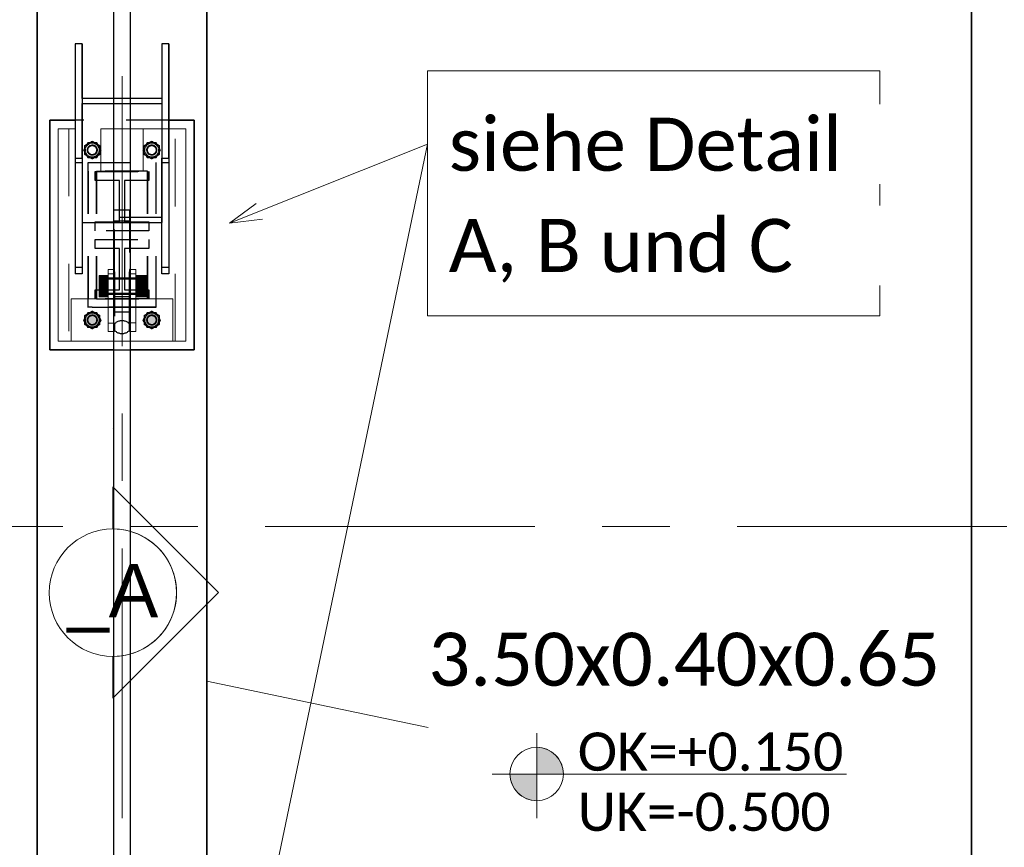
# Model space of a CAD drawing. Header units: metres. Extents: x -3 to 135, y -4 to 27.
# Tile 18 of 81: x 2.32 to 4.64, y 18.01 to 19.96. Entities that reach past the tile are written whole.
import ezdxf

# ---------------------------------------------------------------- set-up
doc = ezdxf.new("R2010")
doc.units = ezdxf.units.M
for name, pattern in [('Achse', [0.5, 0.25, -0.125, 0, -0.125]), ('Rasterlinie', [1.1112499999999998, 0.6349999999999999, -0.15875, 0.15875, -0.15875]), ('Strich', [0.3175, 0.15875, -0.15875]), ('Verdeckt', [0.15, 0.09999999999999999, -0.05])]:
    doc.linetypes.add(name, pattern=pattern)
for name, color, linetype, lineweight in [('_Verdeckte Linien_', 7, 'Strich', 18), ('G-ANNO-SYMB', 111, 'Continuous', 9), ('S-BEAM', 12, 'Continuous', 35), ('S-BEAM-HDLN', 1, 'Verdeckt', 25), ('S-COLS', 52, 'Continuous', 18), ('S-COLS-HDLN', 52, 'Verdeckt', 25), ('S-FNDN', 32, 'Continuous', 35), ('S-FNDN-HDLN', 4, 'Verdeckt', 25), ('S-FNDN-IDEN', 2, 'Continuous', 9), ('S-GRID', 1, 'Continuous', 9), ('Text', 250, 'Continuous', 9), ('Tragwerksverbindungen', 7, 'Continuous', 18)]:
    doc.layers.add(name, color=color, linetype=linetype, lineweight=lineweight)
doc.styles.add('Arial', font='arial.ttf', dxfattribs={"height": 0.1249999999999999})
doc.styles.add('Calibri_1', font='calibri.ttf', dxfattribs={"height": 0.125})
doc.styles.add('Calibri_3', font='calibri.ttf', dxfattribs={"height": 0.08999999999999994})

# ---------------------------------------------------------------- blocks, each defined once
blk = doc.blocks.new('SP-TV-Schraube_Mutter_001 - M24-V11-Fundamente Draufsicht')
at = {"layer": '_Verdeckte Linien_'}
for p, q in [((2.483133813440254, 19.66760422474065), (2.472741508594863, 19.64960422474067)), ((2.503918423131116, 19.66760422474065), (2.483133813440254, 19.66760422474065)), ((2.514310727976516, 19.64960422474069), (2.503918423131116, 19.66760422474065)), ((2.472741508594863, 19.64960422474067), (2.483133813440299, 19.63160422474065)), ((2.503918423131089, 19.63160422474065), (2.514310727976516, 19.64960422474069)), ((2.483133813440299, 19.63160422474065), (2.503918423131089, 19.63160422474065))]:
    blk.add_line(p, q, dxfattribs=at)
for start, end in [(90, 269.9999999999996), (269.9999999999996, 90)]:
    blk.add_arc((2.493526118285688, 19.64960422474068), 0.01200000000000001, start, end, dxfattribs=at)
blk = doc.blocks.new('SP-TV-Mutter_001 - M24-1093895-Fundamente Draufsicht')
at = {"layer": '_Verdeckte Linien_'}
for centre, radius, start, end in [((0, 0), 0.01620000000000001, 359.9999999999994, 179.9999999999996), ((0, 0), 0.01620000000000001, 180.0000000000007, 359.9999999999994), ((0, 0), 0.01199999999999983, 2.289999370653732e-13, 180), ((0, 0), 0.01199999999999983, 180.0000000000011, 2.035554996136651e-13), ((-2.957745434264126e-20, 0), 0.01037600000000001, 6.679164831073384e-13, 179.9999999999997), ((-2.957745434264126e-20, 0), 0.01037600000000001, 179.9999999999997, 359.9999999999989)]:
    blk.add_arc(centre, radius, start, end, dxfattribs=at)
for points in [[(-0.02078460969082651, 8.036904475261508e-17), (-0.01902888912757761, 0.00304099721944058), (-0.01554111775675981, 0.009081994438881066), (-0.01210068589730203, 0.01504099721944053), (-0.01039230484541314, 0.018)], [(-0.01039230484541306, -0.01800000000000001), (-0.01210068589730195, -0.01504099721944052), (-0.01554111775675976, -0.009081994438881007), (-0.01902888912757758, -0.003040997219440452), (-0.0207846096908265, 8.411431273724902e-17)], [(-0.01039230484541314, 0.018), (-0.006975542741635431, 0.018), (-9.467902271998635e-05, 0.018), (0.00688086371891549, 0.018), (0.01039230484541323, 0.018)], [(0.01039230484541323, 0.018), (0.01210068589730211, 0.01504099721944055), (0.01554111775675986, 0.009081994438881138), (0.01902888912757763, 0.003040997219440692), (0.02078460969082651, 2.247160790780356e-16)], [(0.02078460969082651, 2.263023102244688e-16), (0.0190762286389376, -0.002959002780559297), (0.01563579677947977, -0.00891800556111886), (0.01214802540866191, -0.01495900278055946), (0.01039230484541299, -0.01800000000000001)], [(0.01039230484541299, -0.01800000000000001), (0.006975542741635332, -0.01800000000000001), (9.467902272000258e-05, -0.01800000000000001), (-0.006880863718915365, -0.01800000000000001), (-0.01039230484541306, -0.01800000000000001)]]:
    blk.add_open_spline(points, degree=3, dxfattribs=at)
blk = doc.blocks.new('Rundstahl Träger - RB 36-V14-Fundamente Draufsicht')
at = {"layer": 'S-BEAM', "lineweight": 25}
for p, q in [((2.543526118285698, 21.8057504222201), (2.543526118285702, 17.60123693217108)), ((2.583526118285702, 17.60123693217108), (2.583526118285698, 21.8057504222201))]:
    blk.add_line(p, q, dxfattribs=at)
blk = doc.blocks.new('Rundstahl Träger - RB 36-V15-Fundamente Draufsicht')
at = {"layer": 'S-BEAM', "lineweight": 25}
for p, q in [((2.543526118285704, 19.23292108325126), (2.543526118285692, 15.61392529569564)), ((2.583526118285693, 15.61392529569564), (2.583526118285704, 19.23292108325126))]:
    blk.add_line(p, q, dxfattribs=at)
for major_axis, ratio, start_param, end_param in [((0.01999999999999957, 0), 0.7505517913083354, 0.01259374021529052, 3.12899891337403), ((0.02000000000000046, 0), 0.7505517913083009, 3.141592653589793, 6.283185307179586)]:
    blk.add_ellipse((2.563526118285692, 15.61392529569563), major_axis=major_axis, ratio=ratio, start_param=start_param, end_param=end_param, dxfattribs=at)
at = {"layer": 'S-BEAM-HDLN'}
for major_axis, ratio, start_param, end_param in [((0.02000000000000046, 0), 0.7505517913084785, 0, 3.141592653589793), ((0.01999999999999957, 0), 0.7505517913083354, 3.154186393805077, 6.270591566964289)]:
    blk.add_ellipse((2.563526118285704, 19.23292108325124), major_axis=major_axis, ratio=ratio, start_param=start_param, end_param=end_param, dxfattribs=at)
blk = doc.blocks.new('Öse17 - Öse2-1128070-Fundamente Draufsicht')
at = {"layer": 'S-COLS'}
for p, q in [((2.543526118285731, 44.12825934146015), (2.531026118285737, 44.12825934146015)), ((2.531026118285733, 44.12825934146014), (2.531026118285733, 44.11796475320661)), ((2.531026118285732, 44.00196184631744), (2.531026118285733, 44.1179647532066)), ((2.543526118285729, 44.11796475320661), (2.531026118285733, 44.11796475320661)), ((2.531026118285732, 43.98202432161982), (2.531026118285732, 44.00196184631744)), ((2.531026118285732, 44.00196184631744), (2.54352611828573, 44.00196184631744)), ((2.54352611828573, 43.98202432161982), (2.531026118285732, 43.98202432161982))]:
    blk.add_line(p, q, dxfattribs=at)
at = {"layer": 'S-COLS-HDLN'}
for p, q in [((2.546026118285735, 44.12825934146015), (2.543575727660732, 44.12825934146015)), ((2.546026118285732, 44.11796475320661), (2.543575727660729, 44.11796475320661)), ((2.546026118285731, 44.11796475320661), (2.546026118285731, 44.12825934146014)), ((2.546026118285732, 44.1179647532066), (2.546026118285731, 44.00196184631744)), ((2.546026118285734, 44.10718075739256), (2.531026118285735, 44.10718075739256)), ((2.531026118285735, 44.07008075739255), (2.546026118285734, 44.07008075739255)), ((2.546026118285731, 44.05914974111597), (2.531026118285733, 44.05914974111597)), ((2.54357572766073, 44.00196184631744), (2.546026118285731, 44.00196184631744)), ((2.546026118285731, 44.00196184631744), (2.546026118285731, 43.98202432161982)), ((2.546026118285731, 43.98202432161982), (2.54357572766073, 43.98202432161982))]:
    blk.add_line(p, q, dxfattribs=at)
blk = doc.blocks.new('Lasche richtig12 - Lasche richtig-1128195-Fundamente Draufsicht')
at = {"layer": 'S-COLS-HDLN'}
for p, q in [((2.546026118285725, 44.12243060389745), (2.546026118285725, 44.26776297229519)), ((2.581026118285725, 44.26776297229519), (2.546026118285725, 44.26776297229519)), ((2.581026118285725, 44.26776297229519), (2.581026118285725, 44.12243060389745)), ((2.546026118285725, 44.2421859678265), (2.581026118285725, 44.2421859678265)), ((2.546026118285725, 44.12243060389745), (2.546026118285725, 44.0280075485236)), ((2.581026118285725, 44.0280075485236), (2.581026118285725, 44.12243060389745)), ((2.581026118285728, 44.10718075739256), (2.546026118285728, 44.10718075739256)), ((2.546026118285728, 44.07008075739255), (2.581026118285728, 44.07008075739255)), ((2.581026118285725, 44.06373046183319), (2.546026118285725, 44.06373046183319)), ((2.546026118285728, 44.02800754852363), (2.581026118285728, 44.02800754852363))]:
    blk.add_line(p, q, dxfattribs=at)
blk = doc.blocks.new('Öse23 - Öse2-1128209-Fundamente Draufsicht')
at = {"layer": 'S-COLS'}
for p, q in [((2.596026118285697, 19.36883244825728), (2.583526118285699, 19.36883244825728)), ((2.596026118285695, 19.35853786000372), (2.583526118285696, 19.35853786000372)), ((2.596026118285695, 19.35853786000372), (2.596026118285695, 19.36883244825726)), ((2.596026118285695, 19.35853786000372), (2.596026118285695, 19.2430208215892)), ((2.583526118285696, 19.2430208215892), (2.596026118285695, 19.2430208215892)), ((2.596026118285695, 19.2430208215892), (2.596026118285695, 19.22291966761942)), ((2.596026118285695, 19.22291966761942), (2.583526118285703, 19.22291966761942))]:
    blk.add_line(p, q, dxfattribs=at)
at = {"layer": 'S-COLS-HDLN'}
for p, q in [((2.583476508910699, 19.36883244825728), (2.581026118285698, 19.36883244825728)), ((2.581026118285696, 19.36883244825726), (2.581026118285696, 19.35853786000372)), ((2.581026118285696, 19.2430208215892), (2.581026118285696, 19.35853786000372)), ((2.583476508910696, 19.35853786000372), (2.581026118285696, 19.35853786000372)), ((2.596026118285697, 19.34775386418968), (2.581026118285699, 19.34775386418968)), ((2.581026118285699, 19.31065386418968), (2.596026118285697, 19.31065386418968)), ((2.596026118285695, 19.29972284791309), (2.581026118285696, 19.29972284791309)), ((2.581026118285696, 19.22291966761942), (2.581026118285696, 19.2430208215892)), ((2.581026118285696, 19.2430208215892), (2.583476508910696, 19.2430208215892)), ((2.583476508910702, 19.22291966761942), (2.581026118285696, 19.22291966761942))]:
    blk.add_line(p, q, dxfattribs=at)
blk = doc.blocks.new('SP-TV-AP-Rechteck_002 - AP-Rechteck-V20-Fundamente Draufsicht')
at = {"layer": '_Verdeckte Linien_'}
for p, q in [((0.01995039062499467, 0.25), (-0.01995039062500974, 0.25)), ((-0.1099503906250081, -0.25), (0.1099503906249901, -0.25))]:
    blk.add_line(p, q, dxfattribs=at)
at = {"layer": 'Tragwerksverbindungen'}
for p, q in [((-0.02000000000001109, 0.25), (-0.15, 0.25)), ((-0.15, 0.25), (-0.15, -0.25)), ((0.15, 0.25), (0.01999999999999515, 0.25)), ((0.15, -0.25), (0.15, 0.25)), ((-0.15, -0.25), (-0.1100000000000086, -0.25)), ((0.1099999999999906, -0.25), (0.15, -0.25))]:
    blk.add_line(p, q, dxfattribs=at)
blk = doc.blocks.new('SP-TV-Schraube_Mutter_001 - M33-V21-Fundamente Draufsicht')
at = {"layer": 'Tragwerksverbindungen', "linetype": 'Strich'}
for points in [[(-0.02499999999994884, 7.363496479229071e-14), (1.082867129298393e-14, 7.363496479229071e-14), (1.082867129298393e-14, 0.02100000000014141), (-0.024999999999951, 0.02100000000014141), (-0.024999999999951, 0.01531941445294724)], [(1.082867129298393e-14, 7.363496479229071e-14), (0.02500000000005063, 7.363496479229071e-14), (0.02500000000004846, 0.02100000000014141), (1.082867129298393e-14, 0.02100000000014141)], [(-0.024999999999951, -0.08510774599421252), (-0.024999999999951, -0.09099999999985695), (1.082867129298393e-14, -0.09099999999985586), (1.082867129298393e-14, -0.06499999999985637), (-0.02499999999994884, -0.06499999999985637)], [(1.082867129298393e-14, -0.09099999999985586), (0.02500000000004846, -0.09099999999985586), (0.02500000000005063, -0.06499999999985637), (1.082867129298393e-14, -0.06499999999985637), (1.082867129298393e-14, -0.08510774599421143)], [(-0.01593777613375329, -0.09315620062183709), (0.01593777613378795, -0.09315620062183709), (0.01593777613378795, -0.09099999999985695), (-0.01593777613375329, -0.09099999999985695)]]:
    blk.add_hatch(color=142, dxfattribs=at).paths.add_polyline_path(points)
at = {"layer": '_Verdeckte Linien_'}
for p, q in [((-0.01649999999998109, 7.255209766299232e-14), (-0.01649999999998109, -0.06499999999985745)), ((0.01650000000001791, -0.06499999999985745), (0.01650000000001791, 7.255209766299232e-14))]:
    blk.add_line(p, q, dxfattribs=at)
at = {"layer": 'Tragwerksverbindungen'}
for p, q in [((-0.02499999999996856, 0.02100000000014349), (-7.825406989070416e-15, 0.0210000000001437)), ((-0.02499999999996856, 0.02100000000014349), (-0.02499999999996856, 7.606718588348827e-14)), ((-7.825406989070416e-15, 7.626509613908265e-14), (-0.02499999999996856, 7.606550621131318e-14)), ((-7.825406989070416e-15, 0.0210000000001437), (0.02500000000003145, 0.02100000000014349)), ((-7.825406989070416e-15, 0.0210000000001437), (-7.825406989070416e-15, 7.626599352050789e-14)), ((0.02500000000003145, 7.606550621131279e-14), (-7.825406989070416e-15, 7.626509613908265e-14)), ((0.02500000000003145, 0.02100000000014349), (0.02500000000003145, 7.606718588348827e-14)), ((-0.02499999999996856, -0.06499999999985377), (-7.199374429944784e-15, -0.06499999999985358)), ((-0.02499999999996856, -0.06499999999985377), (-0.02499999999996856, -0.09099999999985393)), ((-7.199374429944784e-15, -0.06499999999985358), (0.02500000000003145, -0.06499999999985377)), ((-7.199374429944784e-15, -0.06499999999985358), (-7.199374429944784e-15, -0.09099999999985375)), ((0.02500000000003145, -0.06499999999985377), (0.02500000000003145, -0.09099999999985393)), ((-7.199374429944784e-15, -0.09099999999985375), (-0.02499999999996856, -0.09099999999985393)), ((-0.01649999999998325, -0.09099999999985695), (-0.01649999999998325, -0.09315620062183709)), ((0.02500000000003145, -0.09099999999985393), (-7.199374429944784e-15, -0.09099999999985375)), ((0.01650000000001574, -0.09315620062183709), (0.01650000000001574, -0.09099999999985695)), ((-0.0165, -0.09315620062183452), (0.0165, -0.09315620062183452))]:
    blk.add_line(p, q, dxfattribs=at)
blk = doc.blocks.new('SP-TV-Schraube_Mutter_001 - M24-V22-Fundamente Draufsicht')
at = {"layer": '_Verdeckte Linien_'}
for p, q in [((2.623133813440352, 19.66760422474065), (2.612741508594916, 19.64960422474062)), ((2.643918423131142, 19.66760422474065), (2.623133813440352, 19.66760422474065)), ((2.654310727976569, 19.64960422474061), (2.643918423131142, 19.66760422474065)), ((2.612741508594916, 19.64960422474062), (2.623133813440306, 19.63160422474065)), ((2.643918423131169, 19.63160422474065), (2.654310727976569, 19.64960422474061)), ((2.623133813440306, 19.63160422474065), (2.643918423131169, 19.63160422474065))]:
    blk.add_line(p, q, dxfattribs=at)
for radius, start, end in [(0.01200000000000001, 90, 269.9999999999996), (0.01199999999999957, 269.9999999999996, 90)]:
    blk.add_arc((2.633526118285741, 19.64960422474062), radius, start, end, dxfattribs=at)
blk = doc.blocks.new('SP-TV-Schraube_Mutter_001 - M24-V23-Fundamente Draufsicht')
at = {"layer": 'Tragwerksverbindungen', "linetype": 'Strich'}
blk.add_hatch(color=142, dxfattribs=at).paths.add_polyline_path([(2.643918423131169, 19.23160422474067), (2.654310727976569, 19.24960422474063), (2.643918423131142, 19.26760422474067), (2.623133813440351, 19.26760422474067), (2.612741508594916, 19.24960422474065), (2.623133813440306, 19.23160422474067)])
at = {"layer": '_Verdeckte Linien_'}
for start, end in [(90, 269.9999999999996), (269.9999999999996, 90)]:
    blk.add_arc((2.633526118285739, 19.24960422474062), 0.01200000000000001, start, end, dxfattribs=at)
at = {"layer": 'Tragwerksverbindungen'}
for p, q in [((2.62313381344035, 19.26760422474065), (2.612741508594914, 19.24960422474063)), ((2.64391842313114, 19.26760422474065), (2.62313381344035, 19.26760422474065)), ((2.654310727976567, 19.24960422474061), (2.64391842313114, 19.26760422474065)), ((2.612741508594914, 19.24960422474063), (2.623133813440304, 19.23160422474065)), ((2.643918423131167, 19.23160422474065), (2.654310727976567, 19.24960422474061)), ((2.623133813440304, 19.23160422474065), (2.643918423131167, 19.23160422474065))]:
    blk.add_line(p, q, dxfattribs=at)
blk = doc.blocks.new('SP-TV-Mutter_001 - M24-1128538-Fundamente Draufsicht')
at = {"layer": '_Verdeckte Linien_'}
for centre, radius, start, end in [((0, 0), 0.01620000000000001, 359.9999999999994, 179.9999999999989), ((0, 0), 0.01620000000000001, 180, 359.9999999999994), ((0, 0), 0.01199999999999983, 2.289999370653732e-13, 179.9999999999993), ((0, 0), 0.01199999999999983, 180.0000000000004, 2.035554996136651e-13), ((-2.957745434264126e-20, 0), 0.01037600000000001, 3.244165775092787e-13, 179.9999999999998), ((-2.957745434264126e-20, 0), 0.01037600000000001, 179.9999999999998, 359.9999999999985)]:
    blk.add_arc(centre, radius, start, end, dxfattribs=at)
for points in [[(-0.0207846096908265, -8.459899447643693e-17), (-0.01902888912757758, 0.003040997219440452), (-0.01554111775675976, 0.00908199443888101), (-0.01210068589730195, 0.01504099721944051), (-0.01039230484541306, 0.01800000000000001)], [(-0.01039230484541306, 0.01800000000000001), (-0.006880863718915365, 0.01800000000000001), (9.467902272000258e-05, 0.01800000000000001), (0.006975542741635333, 0.01800000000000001), (0.01039230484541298, 0.01800000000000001)], [(0.01039230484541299, 0.01800000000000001), (0.01214802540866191, 0.01495900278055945), (0.01563579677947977, 0.00891800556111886), (0.0190762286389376, 0.002959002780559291), (0.02078460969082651, -2.260379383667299e-16)], [(-0.01039230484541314, -0.018), (-0.01210068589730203, -0.01504099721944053), (-0.01554111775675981, -0.009081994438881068), (-0.01902888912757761, -0.003040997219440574), (-0.02078460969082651, -8.076560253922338e-17)], [(0.01039230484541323, -0.018), (0.006880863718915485, -0.018), (-9.467902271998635e-05, -0.018), (-0.006975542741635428, -0.018), (-0.01039230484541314, -0.018)], [(0.02078460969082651, -2.263023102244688e-16), (0.01902888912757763, -0.003040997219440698), (0.01554111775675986, -0.009081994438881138), (0.0121006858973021, -0.01504099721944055), (0.01039230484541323, -0.018)]]:
    blk.add_open_spline(points, degree=3, dxfattribs=at)
blk = doc.blocks.new('SP-TV-AP-Rechteck_002 - AP-Rechteck-1128539-Fundamente Draufsicht')
at = {"layer": '_Verdeckte Linien_'}
for p, q in [((0.05, 0.05), (-0.05, 0.05)), ((-0.05, 0.05), (-0.05, -0.05)), ((0.05, -0.05), (0.05, 0.05)), ((-0.05, -0.05), (0.05, -0.05))]:
    blk.add_line(p, q, dxfattribs=at)
blk = doc.blocks.new('SP-TV-AP-Rechteck_002 - AP-Rechteck-1128540-Fundamente Draufsicht')
at = {"layer": '_Verdeckte Linien_'}
for p, q in [((0.125, 0.25), (-0.125, 0.25)), ((-0.125, 0.25), (-0.125, -0.25)), ((0.125, -0.25), (0.125, 0.25)), ((-0.125, -0.25), (0.125, -0.25))]:
    blk.add_line(p, q, dxfattribs=at)
blk = doc.blocks.new('HEM Stütze - HEM 120-1164086-Fundamente Draufsicht')
at = {"layer": 'S-COLS-HDLN'}
for p, q in [((-0.06300000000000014, 0.07000000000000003), (0.06299999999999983, 0.07000000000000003)), ((-0.06300000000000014, 0.04900000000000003), (-0.06300000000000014, 0.07000000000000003)), ((0.06299999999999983, 0.07000000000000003), (0.06299999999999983, 0.04900000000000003)), ((-0.006250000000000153, 0.04900000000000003), (-0.06300000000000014, 0.04900000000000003)), ((-0.006250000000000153, -0.04899999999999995), (-0.006250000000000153, 0.04900000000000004)), ((0.006249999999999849, 0.04900000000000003), (0.006249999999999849, -0.04899999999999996)), ((0.06299999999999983, 0.04900000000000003), (0.006249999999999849, 0.04900000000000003)), ((-0.06300000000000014, -0.04899999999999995), (-0.006250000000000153, -0.04899999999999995)), ((-0.06300000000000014, -0.06999999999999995), (-0.06300000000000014, -0.04899999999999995)), ((0.006249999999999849, -0.04899999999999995), (0.06299999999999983, -0.04899999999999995)), ((0.06299999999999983, -0.04899999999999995), (0.06299999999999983, -0.06999999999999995)), ((0.06299999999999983, -0.06999999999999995), (-0.06300000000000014, -0.06999999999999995))]:
    blk.add_line(p, q, dxfattribs=at)
blk = doc.blocks.new('HEM Stütze - HEM 120-1164226-Fundamente Draufsicht')
at = {"layer": 'S-COLS-HDLN'}
for p, q in [((-0.06300000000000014, 0.07000000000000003), (0.06299999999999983, 0.07000000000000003)), ((-0.06300000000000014, 0.04900000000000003), (-0.06300000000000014, 0.07000000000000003)), ((0.06299999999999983, 0.07000000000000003), (0.06299999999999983, 0.04900000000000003)), ((-0.006250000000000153, 0.04900000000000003), (-0.06300000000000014, 0.04900000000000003)), ((-0.006250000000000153, -0.04899999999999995), (-0.006250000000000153, 0.04900000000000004)), ((0.006249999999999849, 0.04900000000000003), (0.006249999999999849, -0.04899999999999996)), ((0.06299999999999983, 0.04900000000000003), (0.006249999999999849, 0.04900000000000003)), ((-0.06300000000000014, -0.04899999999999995), (-0.006250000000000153, -0.04899999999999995)), ((-0.06300000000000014, -0.06999999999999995), (-0.06300000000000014, -0.04899999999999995)), ((0.006249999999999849, -0.04899999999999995), (0.06299999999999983, -0.04899999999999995)), ((0.06299999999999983, -0.04899999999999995), (0.06299999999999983, -0.06999999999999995)), ((0.06299999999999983, -0.06999999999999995), (-0.06300000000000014, -0.06999999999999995))]:
    blk.add_line(p, q, dxfattribs=at)
blk = doc.blocks.new('SP-TV-Schraube_Mutter_001 - M24-1096206-Fundamente Draufsicht')
at = {"layer": 'Tragwerksverbindungen', "linetype": 'Strich'}
blk.add_hatch(color=142, dxfattribs=at).paths.add_polyline_path([(2.503918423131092, 19.23160422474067), (2.514310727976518, 19.24960422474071), (2.503918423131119, 19.26760422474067), (2.483133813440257, 19.26760422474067), (2.472741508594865, 19.24960422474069), (2.483133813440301, 19.23160422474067)])
at = {"layer": '_Verdeckte Linien_'}
for start, end in [(90, 269.9999999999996), (269.9999999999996, 90)]:
    blk.add_arc((2.493526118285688, 19.24960422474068), 0.01200000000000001, start, end, dxfattribs=at)
at = {"layer": 'Tragwerksverbindungen'}
for p, q in [((2.483133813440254, 19.26760422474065), (2.472741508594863, 19.24960422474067)), ((2.503918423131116, 19.26760422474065), (2.483133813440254, 19.26760422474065)), ((2.514310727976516, 19.24960422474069), (2.503918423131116, 19.26760422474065)), ((2.472741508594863, 19.24960422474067), (2.483133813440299, 19.23160422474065)), ((2.503918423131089, 19.23160422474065), (2.514310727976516, 19.24960422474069)), ((2.483133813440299, 19.23160422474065), (2.503918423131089, 19.23160422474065))]:
    blk.add_line(p, q, dxfattribs=at)
blk = doc.blocks.new('Schnitt - Name-110489-Fundamente Draufsicht')
at = {"layer": 'G-ANNO-SYMB'}
for p, q in [((-0.00772264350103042, 0.004977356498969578), (-0.0127, 1.057487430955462e-18)), ((-0.002745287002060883, -7.402412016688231e-18), (-0.00772264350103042, 0.004977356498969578)), ((-0.01073346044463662, 3.124708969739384e-18), (-0.0127, 3.124708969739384e-18)), ((-0.0127, 3.124708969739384e-18), (-0.01073346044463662, 3.124708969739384e-18)), ((-0.00473346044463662, -5.1828906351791e-18), (-0.00274528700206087, -5.1828906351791e-18)), ((-0.00473346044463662, -5.1828906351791e-18), (-0.002745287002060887, -5.1828906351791e-18))]:
    blk.add_line(p, q, dxfattribs=at)
for centre, radius, start, end in [((-0.00773346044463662, 5.474265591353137e-18), 0.003000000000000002, 359.9999999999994, 179.9999999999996), ((-0.00773346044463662, 5.768427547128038e-18), 0.002999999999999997, 2.162777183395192e-13, 180.0000000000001), ((-0.007733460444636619, 2.446485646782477e-17), 0.003000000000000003, 179.9999999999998, 359.9999999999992)]:
    blk.add_arc(centre, radius, start, end, dxfattribs=at)
blk = doc.blocks.new('SP-TX-Fundamentplatte-Typenname_HK-25_002 - 2_5-CAL _ HK-623316-Fundamente Draufsicht')
at = {"layer": 'S-FNDN-IDEN'}
h = blk.add_hatch(color=256, dxfattribs=at)
edge = h.paths.add_edge_path()
edge.add_line((-0.007056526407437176, -0.004365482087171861), (-0.007056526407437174, -0.003107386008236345))
edge.add_arc((-0.007056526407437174, -0.004365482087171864), 0.001258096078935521, -1.1368683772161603e-13, 90.0000000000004, ccw=False)
edge.add_line((-0.005798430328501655, -0.004365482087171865), (-0.007056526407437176, -0.004365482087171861))
h = blk.add_hatch(color=256, dxfattribs=at)
edge = h.paths.add_edge_path()
edge.add_line((-0.007056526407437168, -0.004365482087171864), (-0.007056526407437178, -0.00562357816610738))
edge.add_arc((-0.007056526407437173, -0.004365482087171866), 0.001258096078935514, 179.9999999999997, 269.9999999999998, ccw=False)
edge.add_line((-0.008314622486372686, -0.004365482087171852), (-0.007056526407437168, -0.004365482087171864))
for p, q in [((-0.007056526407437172, -0.002436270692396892), (-0.007056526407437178, -0.006436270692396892)), ((-0.007056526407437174, -0.003107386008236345), (-0.007056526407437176, -0.004365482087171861)), ((-0.009150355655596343, -0.004365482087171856), (0.007532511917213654, -0.00436548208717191)), ((-0.007056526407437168, -0.004365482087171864), (-0.008314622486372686, -0.004365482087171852)), ((-0.007056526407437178, -0.00562357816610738), (-0.007056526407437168, -0.004365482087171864)), ((-0.007056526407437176, -0.004365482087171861), (-0.005798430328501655, -0.004365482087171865))]:
    blk.add_line(p, q, dxfattribs=at)
blk.add_circle((-0.007056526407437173, -0.004365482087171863), 0.00125809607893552, dxfattribs=at)
for centre, radius, start, end in [((-0.007056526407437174, -0.004365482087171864), 0.001258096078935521, 359.9999999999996, 90.00000000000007), ((-0.007056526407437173, -0.004365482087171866), 0.001258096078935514, 179.9999999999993, 269.9999999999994)]:
    blk.add_arc(centre, radius, start, end, dxfattribs=at)

msp = doc.modelspace()

# ---------------------------------------------------------------- linework, layer by layer
at = {"layer": 'G-ANNO-SYMB', "linetype": 'Achse', "lineweight": 50}
msp.add_line((2.542110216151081, 18.99443305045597), (2.542110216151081, 18.99443305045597), dxfattribs=at)
at = {"layer": 'S-BEAM', "lineweight": 25}
for p, q in [((2.4695261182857, 19.89948282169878), (2.453526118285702, 19.89948282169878)), ((2.453526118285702, 19.89948282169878), (2.453526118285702, 19.63091241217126)), ((2.453526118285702, 19.89948282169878), (2.453526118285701, 19.61939980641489)), ((2.4695261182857, 19.77099629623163), (2.4695261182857, 19.89948282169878)), ((2.4695261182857, 19.89948282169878), (2.4695261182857, 19.77099629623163)), ((2.673526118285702, 19.89948282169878), (2.657526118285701, 19.89948282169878)), ((2.657526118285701, 19.89948282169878), (2.657526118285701, 19.77099629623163)), ((2.657526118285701, 19.89948282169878), (2.657526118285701, 19.77099629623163)), ((2.673526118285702, 19.63091241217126), (2.673526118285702, 19.89948282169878)), ((2.673526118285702, 19.89948282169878), (2.673526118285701, 19.61939980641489)), ((2.543526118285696, 19.77099629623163), (2.4695261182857, 19.77099629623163)), ((2.4695261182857, 19.63091241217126), (2.4695261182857, 19.7593989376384)), ((2.4695261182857, 19.7593989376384), (2.543526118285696, 19.7593989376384)), ((2.4695261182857, 19.7593989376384), (2.4695261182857, 19.47931592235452)), ((2.657526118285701, 19.77099629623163), (2.583526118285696, 19.77099629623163)), ((2.583526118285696, 19.7593989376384), (2.657526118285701, 19.7593989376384)), ((2.657526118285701, 19.7593989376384), (2.657526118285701, 19.63091241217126)), ((2.657526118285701, 19.7593989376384), (2.6575261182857, 19.47931592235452)), ((2.453526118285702, 19.63091241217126), (2.4695261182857, 19.63091241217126)), ((2.453526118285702, 19.63091241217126), (2.453526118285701, 19.35838381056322)), ((2.4695261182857, 19.63091241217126), (2.4695261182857, 19.35838381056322)), ((2.657526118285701, 19.63091241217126), (2.673526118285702, 19.63091241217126)), ((2.6575261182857, 19.35838381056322), (2.657526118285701, 19.63091241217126)), ((2.673526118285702, 19.63091241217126), (2.673526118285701, 19.35838381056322)), ((2.4695261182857, 19.47931592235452), (2.543526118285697, 19.47931592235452)), ((2.583526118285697, 19.47931592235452), (2.6575261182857, 19.47931592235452)), ((2.4695261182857, 19.35838381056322), (2.453526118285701, 19.35838381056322)), ((2.673526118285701, 19.35838381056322), (2.6575261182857, 19.35838381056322))]:
    msp.add_line(p, q, dxfattribs=at)
at = {"layer": 'S-BEAM-HDLN'}
for p, q in [((2.4695261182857, 19.77099629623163), (2.4695261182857, 19.75942739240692)), ((2.4695261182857, 19.77094668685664), (2.4695261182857, 19.7594485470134)), ((2.583476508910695, 19.77099629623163), (2.543575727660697, 19.77099629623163)), ((2.543575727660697, 19.7593989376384), (2.583476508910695, 19.7593989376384)), ((2.657526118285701, 19.77099629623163), (2.657526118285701, 19.75942739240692)), ((2.657526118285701, 19.77094668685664), (2.657526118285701, 19.7594485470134)), ((2.4695261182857, 19.61939980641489), (2.453526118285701, 19.61939980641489)), ((2.673526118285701, 19.61939980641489), (2.6575261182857, 19.61939980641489)), ((2.6575261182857, 19.49091328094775), (2.4695261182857, 19.49091328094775)), ((2.543575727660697, 19.47931592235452), (2.583476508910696, 19.47931592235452)), ((2.453526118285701, 19.37379184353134), (2.4695261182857, 19.37379184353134)), ((2.6575261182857, 19.37379184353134), (2.673526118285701, 19.37379184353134))]:
    msp.add_line(p, q, dxfattribs=at)
at = {"layer": 'S-FNDN'}
for p, q in [((4.563526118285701, 20.39930521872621), (4.563526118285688, 16.39930521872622)), ((2.363526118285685, 16.64930521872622), (2.363526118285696, 20.14930521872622)), ((2.763526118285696, 20.14930521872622), (2.763526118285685, 16.64930521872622)), ((2.393526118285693, 19.71960422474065), (2.393526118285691, 19.17960422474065)), ((2.453526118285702, 19.71960422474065), (2.393526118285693, 19.71960422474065)), ((2.733526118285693, 19.71960422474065), (2.673526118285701, 19.71960422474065)), ((2.733526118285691, 19.17960422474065), (2.733526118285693, 19.71960422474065)), ((2.393526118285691, 19.17960422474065), (2.543526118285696, 19.17960422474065)), ((2.583526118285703, 19.17960422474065), (2.733526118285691, 19.17960422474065))]:
    msp.add_line(p, q, dxfattribs=at)
at = {"layer": 'S-FNDN-HDLN'}
for p, q in [((2.673476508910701, 19.71960422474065), (2.453575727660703, 19.71960422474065)), ((2.483526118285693, 19.62036203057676), (2.643526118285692, 19.62036203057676)), ((2.483526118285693, 19.59960422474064), (2.483526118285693, 19.62036203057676)), ((2.483526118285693, 19.59960422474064), (2.483526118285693, 19.62036203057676)), ((2.483526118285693, 19.62036203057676), (2.643526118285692, 19.62036203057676)), ((2.643526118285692, 19.62036203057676), (2.643526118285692, 19.59960422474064)), ((2.643526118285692, 19.62036203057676), (2.643526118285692, 19.59960422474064)), ((2.483526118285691, 19.29960422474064), (2.483526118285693, 19.59960422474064)), ((2.483526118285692, 19.29960422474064), (2.483526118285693, 19.59960422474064)), ((2.483526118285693, 19.59960422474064), (2.483526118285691, 19.29960422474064)), ((2.503526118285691, 19.29960422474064), (2.503526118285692, 19.59960422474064)), ((2.503526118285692, 19.59960422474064), (2.623526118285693, 19.59960422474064)), ((2.623526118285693, 19.59960422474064), (2.503526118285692, 19.59960422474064)), ((2.503526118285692, 19.59960422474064), (2.503526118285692, 19.29960422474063)), ((2.623526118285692, 19.29960422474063), (2.623526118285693, 19.59960422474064)), ((2.623526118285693, 19.59960422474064), (2.623526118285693, 19.29960422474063)), ((2.643526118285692, 19.59960422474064), (2.643526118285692, 19.29960422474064)), ((2.643526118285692, 19.59960422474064), (2.643526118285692, 19.29960422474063)), ((2.483526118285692, 19.27960422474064), (2.483526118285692, 19.29960422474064)), ((2.483526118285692, 19.27960422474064), (2.483526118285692, 19.29960422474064)), ((2.623526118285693, 19.29960422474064), (2.503526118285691, 19.29960422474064)), ((2.503526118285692, 19.29960422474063), (2.623526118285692, 19.29960422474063)), ((2.643526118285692, 19.29960422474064), (2.643526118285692, 19.27960422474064)), ((2.643526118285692, 19.29960422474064), (2.643526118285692, 19.27960422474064)), ((2.483526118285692, 19.27930521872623), (2.483526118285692, 19.27960422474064)), ((2.493526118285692, 19.27960422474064), (2.483526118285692, 19.27960422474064)), ((2.643526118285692, 19.27930521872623), (2.483526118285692, 19.27930521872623)), ((2.493526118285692, 19.27960422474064), (2.633526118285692, 19.27960422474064)), ((2.633476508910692, 19.27960422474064), (2.493575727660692, 19.27960422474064)), ((2.643526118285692, 19.27960422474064), (2.633526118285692, 19.27960422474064)), ((2.643526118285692, 19.27960422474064), (2.643526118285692, 19.27930521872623)), ((2.543575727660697, 19.17960422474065), (2.583476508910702, 19.17960422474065))]:
    msp.add_line(p, q, dxfattribs=at)
at = {"layer": 'S-FNDN-IDEN'}
msp.add_line((2.763526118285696, 18.39930521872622), (3.284605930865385, 18.29052775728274), dxfattribs=at)
at = {"layer": 'S-GRID', "linetype": 'Rasterlinie'}
for p, q in [((2.563526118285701, 25.37964771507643), (2.56352611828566, -0.02293294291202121)), ((-2.655727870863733, 18.76367655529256), (47.21519007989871, 18.7636765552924))]:
    msp.add_line(p, q, dxfattribs=at)
at = {"layer": 'Text'}
for p, q in [((2.816828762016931, 19.47767652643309), (3.282570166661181, 19.663132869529)), ((2.849017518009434, 17.58804445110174), (3.282570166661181, 19.663132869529)), ((2.816828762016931, 19.47767652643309), (2.879073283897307, 19.52409286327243)), ((2.816828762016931, 19.47767652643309), (2.893942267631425, 19.48675199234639))]:
    msp.add_line(p, q, dxfattribs=at)
at = {"layer": 'Text', "flags": 128}
msp.add_lwpolyline([(3.282570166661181, 19.83584120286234), (4.347397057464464, 19.83584120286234), (4.347397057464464, 19.25934120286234), (3.282570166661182, 19.25934120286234)], close=True, dxfattribs=at)

# ---------------------------------------------------------------- block references
at = {"layer": '_Verdeckte Linien_'}
for name, p, rotation in [('SP-TV-AP-Rechteck_002 - AP-Rechteck-V20-Fundamente Draufsicht', (2.563526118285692, 19.44960422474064), 180), ('SP-TV-AP-Rechteck_002 - AP-Rechteck-1128540-Fundamente Draufsicht', (2.563526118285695, 19.44960422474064), 180), ('SP-TV-AP-Rechteck_002 - AP-Rechteck-1128539-Fundamente Draufsicht', (2.563526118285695, 19.64960422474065), 180), ('SP-TV-Mutter_001 - M24-1093895-Fundamente Draufsicht', (2.49352611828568, 19.64960422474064), 270.0000000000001), ('SP-TV-Mutter_001 - M24-1093895-Fundamente Draufsicht', (2.493526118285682, 19.64960422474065), 270.0000000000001), ('SP-TV-Mutter_001 - M24-1128538-Fundamente Draufsicht', (2.633526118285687, 19.64960422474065), 89.99999999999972), ('SP-TV-Mutter_001 - M24-1128538-Fundamente Draufsicht', (2.63352611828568, 19.64960422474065), 89.99999999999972), ('SP-TV-Schraube_Mutter_001 - M33-V21-Fundamente Draufsicht', (2.531026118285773, 19.32909586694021), 89.99999999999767), ('SP-TV-AP-Rechteck_002 - AP-Rechteck-1128539-Fundamente Draufsicht', (2.49352611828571, 19.24960422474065), 180), ('SP-TV-AP-Rechteck_002 - AP-Rechteck-1128539-Fundamente Draufsicht', (2.633526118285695, 19.24960422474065), 180), ('SP-TV-Mutter_001 - M24-1093895-Fundamente Draufsicht', (2.49352611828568, 19.24960422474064), 270.0000000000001), ('SP-TV-Mutter_001 - M24-1093895-Fundamente Draufsicht', (2.493526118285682, 19.24960422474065), 270.0000000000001), ('SP-TV-Mutter_001 - M24-1128538-Fundamente Draufsicht', (2.633526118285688, 19.24960422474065), 89.99999999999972), ('SP-TV-Mutter_001 - M24-1128538-Fundamente Draufsicht', (2.633526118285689, 19.24960422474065), 89.99999999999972)]:
    msp.add_blockref(name, p, dxfattribs=dict(at, rotation=rotation))
for name in ['SP-TV-Schraube_Mutter_001 - M24-V11-Fundamente Draufsicht', 'SP-TV-Schraube_Mutter_001 - M24-V22-Fundamente Draufsicht', 'SP-TV-Schraube_Mutter_001 - M24-1096206-Fundamente Draufsicht', 'SP-TV-Schraube_Mutter_001 - M24-V23-Fundamente Draufsicht']:
    msp.add_blockref(name, (0, 0), dxfattribs=at)
at = {"layer": 'G-ANNO-SYMB', "extrusion": (0, 0, -1), "xscale": 49.99999999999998, "yscale": 49.99999999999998, "zscale": 49.99999999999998, "rotation": 90.00000000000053}
msp.add_blockref('Schnitt - Name-110489-Fundamente Draufsicht', (-2.54211021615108, 18.99443305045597), dxfattribs=at)
at = {"layer": 'S-BEAM-HDLN'}
for name in ['Rundstahl Träger - RB 36-V14-Fundamente Draufsicht', 'Rundstahl Träger - RB 36-V15-Fundamente Draufsicht']:
    msp.add_blockref(name, (0, 0), dxfattribs=at)
at = {"layer": 'S-COLS-HDLN'}
for name, p in [('HEM Stütze - HEM 120-1164086-Fundamente Draufsicht', (2.563526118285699, 19.52930521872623)), ('HEM Stütze - HEM 120-1164226-Fundamente Draufsicht', (2.563526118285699, 19.52930521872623)), ('Lasche richtig12 - Lasche richtig-1128195-Fundamente Draufsicht', (0, -24.75942689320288)), ('HEM Stütze - HEM 120-1164226-Fundamente Draufsicht', (2.563526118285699, 19.36930521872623)), ('Öse17 - Öse2-1128070-Fundamente Draufsicht', (0, -24.75942689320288)), ('Öse23 - Öse2-1128209-Fundamente Draufsicht', (0, 0))]:
    msp.add_blockref(name, p, dxfattribs=at)
at = {"layer": 'S-FNDN-IDEN', "xscale": 49.99999999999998, "yscale": 49.99999999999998, "zscale": 49.99999999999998}
msp.add_blockref('SP-TX-Fundamentplatte-Typenname_HK-25_002 - 2_5-CAL _ HK-623316-Fundamente Draufsicht', (3.892635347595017, 18.39930521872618), dxfattribs=at)

# ---------------------------------------------------------------- texts
at = {"layer": 'G-ANNO-SYMB', "insert": (2.435216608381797, 18.67519315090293), "char_height": 0.1249999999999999, "width": 0.2565399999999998, "attachment_point": 1, "style": 'Arial'}
msp.add_mtext('_A', dxfattribs=at)
at = {"layer": 'S-FNDN-IDEN', "attachment_point": 1}
for s, insert, char_height, width, style in [('3.50x0.40x0.65', (3.284605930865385, 18.51362903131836), 0.1249999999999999, 1.471096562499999, 'Calibri_1'), ('OK=+0.150', (3.63636555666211, 18.27865574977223), 0.08999999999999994, 0.7656115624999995, 'Calibri_3'), ('UK=-0.500', (3.63636555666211, 18.13711919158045), 0.08999999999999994, 0.7335440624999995, 'Calibri_3')]:
    msp.add_mtext(s, dxfattribs=dict(at, insert=insert, char_height=char_height, width=width, style=style))

# ---------------------------------------------------------------- next in the draw order: texts
at = {"layer": 'Text', "color": 7, "char_height": 0.125, "attachment_point": 1, "style": 'Calibri_1', "bg_fill": 3, "box_fill_scale": 1.25, "bg_fill_color": 256, "bg_fill_true_color": 13158600, "bg_fill_transparency": 0}
for s, insert, width in [('siehe Detail', (3.332570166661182, 19.725632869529), 1.1223625), ('A, B und C ', (3.332570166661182, 19.48750786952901), 1.0301684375)]:
    msp.add_mtext(s, dxfattribs=dict(at, insert=insert, width=width))

doc.saveas('drawing.dxf')
